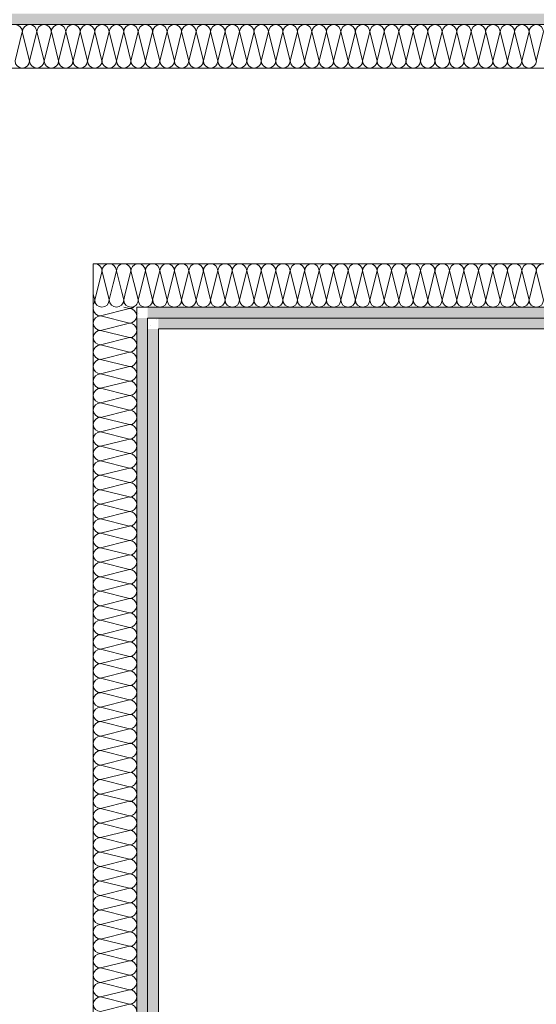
# Model space of a CAD drawing. Header units: metres. Extents: x -3.5 to 65.3, y -10.9 to 16.7.
# Tile 148 of 165: x 44.63 to 45.225, y 2.083 to 3.216. Entities that reach past the tile are written whole.
import ezdxf

# ---------------------------------------------------------------- set-up
doc = ezdxf.new("R2010")
doc.units = ezdxf.units.M
doc.header["$MEASUREMENT"] = 0
for name, color, linetype in [('102 - Bemaßung_ Beschriftung.Detail_ Ausschnitt', 7, 'Continuous'), ('606 - Struktur.Wand Innen Ausbau', 7, 'Continuous'), ('650 - Abdeckung.Fußboden Aufbau', 7, 'Continuous')]:
    doc.layers.add(name, color=color, linetype=linetype)
doc.styles.add('ERSTELLTER_STIL_1', font='txt')
doc.dimstyles.new('ERSTELLTER_STIL__3', dxfattribs={"dimtxt": 0.04, "dimasz": 0.02128, "dimexe": 0.18, "dimexo": 0.0625, "dimgap": 0, "dimtad": 1, "dimtih": 1, "dimtoh": 1, "dimzin": 0, "dimdsep": 46, "dimtxsty": 'ERSTELLTER_STIL_1', "dimblk": 'ARROWHEAD_2', "dimblk1": 'ARROWHEAD_2', "dimblk2": 'ARROWHEAD_2', "dimcen": 0.09, "dimse1": 1, "dimse2": 1, "dimclrd": 7, "dimclre": 7, "dimclrt": 7, "dimazin": 0, "dimtfac": 1, "dimtdec": 4, "dimtmove": 0, "dimatfit": 3, "dimfxl": 1, "dimtolj": 1, "dimtzin": 0, "dimarcsym": 0})
pattern_1 = [(45, (0, 0), (-0.0070710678, 0.0070710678), [0, -0.01])]

# ---------------------------------------------------------------- blocks, each defined once
blk = doc.blocks.new('*X50')
at = {"layer": '606 - Struktur.Wand Innen Ausbau', "color": 7, "linetype": 'Continuous', "lineweight": 5}
for p, q in [((44.7167, 2.8933), (44.7247, 2.9253)), ((44.7333, 2.8933), (44.7256, 2.9244)), ((44.7333, 2.8933), (44.738, 2.912)), ((44.7167, 2.8933), (44.715, 2.9)), ((44.75, 2.8933), (44.7478, 2.9022)), ((44.75, 2.8933), (44.7513, 2.8987))]:
    blk.add_line(p, q, dxfattribs=at)
for centre, start, end in [((44.7167, 2.9267), 100.6118, 101.6105), ((44.7083, 2.8933), 323.0102, 0), ((44.725, 2.8933), 180, 270), ((44.725, 2.8933), 270, 0), ((44.7417, 2.8933), 180, 270), ((44.7417, 2.8933), 270, 0), ((44.7583, 2.8933), 180, 270), ((44.7583, 2.8933), 270, 306.8184)]:
    blk.add_arc(centre, 0.00833, start, end, dxfattribs=at)
blk = doc.blocks.new('*X51')
at = {"layer": '606 - Struktur.Wand Innen Ausbau', "color": 7, "linetype": 'Continuous', "lineweight": 5}
for p, q in [((44.7247, 2.9253), (44.725, 2.9267)), ((44.7256, 2.9244), (44.725, 2.9267)), ((44.738, 2.912), (44.7417, 2.9267)), ((44.7478, 2.9022), (44.7417, 2.9267)), ((44.7513, 2.8987), (44.7583, 2.9267)), ((44.765, 2.9), (44.7583, 2.9267))]:
    blk.add_line(p, q, dxfattribs=at)
for centre, start, end in [((44.7167, 2.9267), 90, 100.6118), ((44.7167, 2.9267), 0, 90), ((44.7333, 2.9267), 90, 180), ((44.7333, 2.9267), 0, 90), ((44.75, 2.9267), 90, 180), ((44.75, 2.9267), 0, 90), ((44.7667, 2.9267), 101.6105, 180), ((44.7583, 2.8933), 306.8184, 323.0102)]:
    blk.add_arc(centre, 0.00833, start, end, dxfattribs=at)
blk = doc.blocks.new('*X52')
at = {"layer": '606 - Struktur.Wand Innen Ausbau', "color": 7, "linetype": 'Continuous', "lineweight": 5}
for p, q in [((44.7667, 2.8933), (44.775, 2.9267)), ((44.7833, 2.8933), (44.775, 2.9267)), ((44.7833, 2.8933), (44.7917, 2.9267)), ((44.8, 2.8933), (44.7917, 2.9267)), ((44.8, 2.8933), (44.8083, 2.9267)), ((44.8167, 2.8933), (44.8083, 2.9267)), ((44.8167, 2.8933), (44.825, 2.9267)), ((44.8333, 2.8933), (44.825, 2.9267)), ((44.8333, 2.8933), (44.8417, 2.9267)), ((44.85, 2.8933), (44.8417, 2.9267)), ((44.85, 2.8933), (44.8583, 2.9267)), ((44.8667, 2.8933), (44.8583, 2.9267)), ((44.8667, 2.8933), (44.875, 2.9267)), ((44.8833, 2.8933), (44.875, 2.9267)), ((44.8833, 2.8933), (44.8917, 2.9267)), ((44.9, 2.8933), (44.8917, 2.9267)), ((44.9, 2.8933), (44.9083, 2.9267)), ((44.9167, 2.8933), (44.9083, 2.9267)), ((44.9167, 2.8933), (44.925, 2.9267)), ((44.9333, 2.8933), (44.925, 2.9267)), ((44.9333, 2.8933), (44.9417, 2.9267)), ((44.95, 2.8933), (44.9417, 2.9267)), ((44.95, 2.8933), (44.9583, 2.9267)), ((44.9667, 2.8933), (44.9583, 2.9267)), ((44.9667, 2.8933), (44.975, 2.9267)), ((44.9833, 2.8933), (44.975, 2.9267)), ((44.9833, 2.8933), (44.9917, 2.9267)), ((45, 2.8933), (44.9917, 2.9267)), ((45, 2.8933), (45.0083, 2.9267)), ((45.0167, 2.8933), (45.0083, 2.9267)), ((45.0167, 2.8933), (45.025, 2.9267)), ((45.0333, 2.8933), (45.025, 2.9267)), ((45.0333, 2.8933), (45.0417, 2.9267)), ((45.05, 2.8933), (45.0417, 2.9267)), ((45.05, 2.8933), (45.0583, 2.9267)), ((45.0667, 2.8933), (45.0583, 2.9267)), ((45.0667, 2.8933), (45.075, 2.9267)), ((45.0833, 2.8933), (45.075, 2.9267)), ((45.0833, 2.8933), (45.0917, 2.9267)), ((45.1, 2.8933), (45.0917, 2.9267)), ((45.1, 2.8933), (45.1083, 2.9267)), ((45.1167, 2.8933), (45.1083, 2.9267)), ((45.1167, 2.8933), (45.125, 2.9267)), ((45.1333, 2.8933), (45.125, 2.9267)), ((45.1333, 2.8933), (45.1417, 2.9267)), ((45.15, 2.8933), (45.1417, 2.9267)), ((45.15, 2.8933), (45.1583, 2.9267)), ((45.1667, 2.8933), (45.1583, 2.9267)), ((45.1667, 2.8933), (45.175, 2.9267)), ((45.1833, 2.8933), (45.175, 2.9267)), ((45.1833, 2.8933), (45.1917, 2.9267)), ((45.2, 2.8933), (45.1917, 2.9267)), ((45.2, 2.8933), (45.2083, 2.9267)), ((45.2167, 2.8933), (45.2083, 2.9267)), ((45.2167, 2.8933), (45.225, 2.9267)), ((45.2333, 2.8933), (45.225, 2.9267)), ((44.7667, 2.8933), (44.765, 2.9))]:
    blk.add_line(p, q, dxfattribs=at)
for centre, start, end in [((44.7667, 2.9267), 90, 101.6105), ((44.7667, 2.9267), 0, 90), ((44.7833, 2.9267), 90, 180), ((44.7833, 2.9267), 0, 90), ((44.8, 2.9267), 90, 180), ((44.8, 2.9267), 0, 90), ((44.8167, 2.9267), 90, 180), ((44.8167, 2.9267), 0, 90), ((44.8333, 2.9267), 90, 180), ((44.8333, 2.9267), 0, 90), ((44.85, 2.9267), 90, 180), ((44.85, 2.9267), 0, 90), ((44.8667, 2.9267), 90, 180), ((44.8667, 2.9267), 0, 90), ((44.8833, 2.9267), 90, 180), ((44.8833, 2.9267), 0, 90), ((44.9, 2.9267), 90, 180), ((44.9, 2.9267), 0, 90), ((44.9167, 2.9267), 90, 180), ((44.9167, 2.9267), 0, 90), ((44.9333, 2.9267), 90, 180), ((44.9333, 2.9267), 0, 90), ((44.95, 2.9267), 90, 180), ((44.95, 2.9267), 0, 90), ((44.9667, 2.9267), 90, 180), ((44.9667, 2.9267), 0, 90), ((44.9833, 2.9267), 90, 180), ((44.9833, 2.9267), 0, 90), ((45, 2.9267), 90, 180), ((45, 2.9267), 0, 90), ((45.0167, 2.9267), 90, 180), ((45.0167, 2.9267), 0, 90), ((45.0333, 2.9267), 90, 180), ((45.0333, 2.9267), 0, 90), ((45.05, 2.9267), 90, 180), ((45.05, 2.9267), 0, 90), ((45.0667, 2.9267), 90, 180), ((45.0667, 2.9267), 0, 90), ((45.0833, 2.9267), 90, 180), ((45.0833, 2.9267), 0, 90), ((45.1, 2.9267), 90, 180), ((45.1, 2.9267), 0, 90), ((45.1167, 2.9267), 90, 180), ((45.1167, 2.9267), 0, 90), ((45.1333, 2.9267), 90, 180), ((45.1333, 2.9267), 0, 90), ((45.15, 2.9267), 90, 180), ((45.15, 2.9267), 0, 90), ((45.1667, 2.9267), 90, 180), ((45.1667, 2.9267), 0, 90), ((45.1833, 2.9267), 90, 180), ((45.1833, 2.9267), 0, 90), ((45.2, 2.9267), 90, 180), ((45.2, 2.9267), 0, 90), ((45.2167, 2.9267), 90, 180), ((45.2167, 2.9267), 0, 90), ((45.2333, 2.9267), 90, 180), ((44.7583, 2.8933), 323.0102, 0), ((44.775, 2.8933), 180, 270), ((44.775, 2.8933), 270, 0), ((44.7917, 2.8933), 180, 270), ((44.7917, 2.8933), 270, 0), ((44.8083, 2.8933), 180, 270), ((44.8083, 2.8933), 270, 0), ((44.825, 2.8933), 180, 270), ((44.825, 2.8933), 270, 0), ((44.8417, 2.8933), 180, 270), ((44.8417, 2.8933), 270, 0), ((44.8583, 2.8933), 180, 270), ((44.8583, 2.8933), 270, 0), ((44.875, 2.8933), 180, 270), ((44.875, 2.8933), 270, 0), ((44.8917, 2.8933), 180, 270), ((44.8917, 2.8933), 270, 0), ((44.9083, 2.8933), 180, 270), ((44.9083, 2.8933), 270, 0), ((44.925, 2.8933), 180, 270), ((44.925, 2.8933), 270, 0), ((44.9417, 2.8933), 180, 270), ((44.9417, 2.8933), 270, 0), ((44.9583, 2.8933), 180, 270), ((44.9583, 2.8933), 270, 0), ((44.975, 2.8933), 180, 270), ((44.975, 2.8933), 270, 0), ((44.9917, 2.8933), 180, 270), ((44.9917, 2.8933), 270, 0), ((45.0083, 2.8933), 180, 270), ((45.0083, 2.8933), 270, 0), ((45.025, 2.8933), 180, 270), ((45.025, 2.8933), 270, 0), ((45.0417, 2.8933), 180, 270), ((45.0417, 2.8933), 270, 0), ((45.0583, 2.8933), 180, 270), ((45.0583, 2.8933), 270, 0), ((45.075, 2.8933), 180, 270), ((45.075, 2.8933), 270, 0), ((45.0917, 2.8933), 180, 270), ((45.0917, 2.8933), 270, 0), ((45.1083, 2.8933), 180, 270), ((45.1083, 2.8933), 270, 0), ((45.125, 2.8933), 180, 270), ((45.125, 2.8933), 270, 0), ((45.1417, 2.8933), 180, 270), ((45.1417, 2.8933), 270, 0), ((45.1583, 2.8933), 180, 270), ((45.1583, 2.8933), 270, 0), ((45.175, 2.8933), 180, 270), ((45.175, 2.8933), 270, 0), ((45.1917, 2.8933), 180, 270), ((45.1917, 2.8933), 270, 0), ((45.2083, 2.8933), 180, 270), ((45.2083, 2.8933), 270, 0), ((45.225, 2.8933), 180, 270), ((45.225, 2.8933), 270, 0)]:
    blk.add_arc(centre, 0.00833, start, end, dxfattribs=at)
blk = doc.blocks.new('*X53')
at = {"layer": '606 - Struktur.Wand Innen Ausbau', "color": 7, "linetype": 'Continuous', "lineweight": 5}
for p, q in [((44.7567, 2.8833), (44.7233, 2.875)), ((44.7567, 2.8833), (44.75, 2.885)), ((44.7567, 2.8667), (44.7233, 2.875)), ((44.7567, 2.8667), (44.7233, 2.8583)), ((44.7567, 2.85), (44.7233, 2.8583)), ((44.7567, 2.85), (44.7233, 2.8417)), ((44.7567, 2.8333), (44.7233, 2.8417)), ((44.7567, 2.8333), (44.7233, 2.825)), ((44.7567, 2.8167), (44.7233, 2.825)), ((44.7567, 2.8167), (44.7233, 2.8083)), ((44.7567, 2.8), (44.7233, 2.8083)), ((44.7567, 2.8), (44.7233, 2.7917)), ((44.7567, 2.7833), (44.7233, 2.7917)), ((44.7567, 2.7833), (44.7233, 2.775)), ((44.7567, 2.7667), (44.7233, 2.775)), ((44.7567, 2.7667), (44.7233, 2.7583)), ((44.7567, 2.75), (44.7233, 2.7583)), ((44.7567, 2.75), (44.7233, 2.7417)), ((44.7567, 2.7333), (44.7233, 2.7417)), ((44.7567, 2.7333), (44.7233, 2.725)), ((44.7567, 2.7167), (44.7233, 2.725)), ((44.7567, 2.7167), (44.7233, 2.7083)), ((44.7567, 2.7), (44.7233, 2.7083)), ((44.7567, 2.7), (44.7233, 2.6917)), ((44.7567, 2.6833), (44.7233, 2.6917)), ((44.7567, 2.6833), (44.7233, 2.675)), ((44.7567, 2.6667), (44.7233, 2.675)), ((44.7567, 2.6667), (44.7233, 2.6583)), ((44.7567, 2.65), (44.7233, 2.6583)), ((44.7567, 2.65), (44.7233, 2.6417)), ((44.7567, 2.6333), (44.7233, 2.6417)), ((44.7567, 2.6333), (44.7233, 2.625)), ((44.7567, 2.6167), (44.7233, 2.625)), ((44.7567, 2.6167), (44.7233, 2.6083)), ((44.7567, 2.6), (44.7233, 2.6083)), ((44.7567, 2.6), (44.7233, 2.5917)), ((44.7567, 2.5833), (44.7233, 2.5917)), ((44.7567, 2.5833), (44.7233, 2.575)), ((44.7567, 2.5667), (44.7233, 2.575)), ((44.7567, 2.5667), (44.7233, 2.5583)), ((44.7567, 2.55), (44.7233, 2.5583)), ((44.7567, 2.55), (44.7233, 2.5417)), ((44.7567, 2.5333), (44.7233, 2.5417)), ((44.7567, 2.5333), (44.7233, 2.525)), ((44.7567, 2.5167), (44.7233, 2.525)), ((44.7567, 2.5167), (44.7233, 2.5083)), ((44.7567, 2.5), (44.7233, 2.5083)), ((44.7567, 2.5), (44.7233, 2.4917)), ((44.7567, 2.4833), (44.7233, 2.4917)), ((44.7567, 2.4833), (44.7233, 2.475)), ((44.7567, 2.4667), (44.7233, 2.475)), ((44.7567, 2.4667), (44.7233, 2.4583)), ((44.7567, 2.45), (44.7233, 2.4583)), ((44.7567, 2.45), (44.7233, 2.4417)), ((44.7567, 2.4333), (44.7233, 2.4417)), ((44.7567, 2.4333), (44.7233, 2.425)), ((44.7567, 2.4167), (44.7233, 2.425)), ((44.7567, 2.4167), (44.7233, 2.4083)), ((44.7567, 2.4), (44.7233, 2.4083)), ((44.7567, 2.4), (44.7233, 2.3917)), ((44.7567, 2.3833), (44.7233, 2.3917)), ((44.7567, 2.3833), (44.7233, 2.375)), ((44.7567, 2.3667), (44.7233, 2.375)), ((44.7567, 2.3667), (44.7233, 2.3583)), ((44.7567, 2.35), (44.7233, 2.3583)), ((44.7567, 2.35), (44.7233, 2.3417)), ((44.7567, 2.3333), (44.7233, 2.3417)), ((44.7567, 2.3333), (44.7233, 2.325)), ((44.7567, 2.3167), (44.7233, 2.325)), ((44.7567, 2.3167), (44.7233, 2.3083)), ((44.7567, 2.3), (44.7233, 2.3083)), ((44.7567, 2.3), (44.7233, 2.2917)), ((44.7567, 2.2833), (44.7233, 2.2917)), ((44.7567, 2.2833), (44.7233, 2.275)), ((44.7567, 2.2667), (44.7233, 2.275)), ((44.7567, 2.2667), (44.7233, 2.2583)), ((44.7567, 2.25), (44.7233, 2.2583)), ((44.7567, 2.25), (44.7233, 2.2417)), ((44.7567, 2.2333), (44.7233, 2.2417)), ((44.7567, 2.2333), (44.7233, 2.225)), ((44.7567, 2.2167), (44.7233, 2.225)), ((44.7567, 2.2167), (44.7233, 2.2083)), ((44.7567, 2.2), (44.7233, 2.2083)), ((44.7567, 2.2), (44.7233, 2.1917)), ((44.7567, 2.1833), (44.7233, 2.1917)), ((44.7567, 2.1833), (44.7233, 2.175)), ((44.7567, 2.1667), (44.7233, 2.175)), ((44.7567, 2.1667), (44.7233, 2.1583)), ((44.7567, 2.15), (44.7233, 2.1583)), ((44.7567, 2.15), (44.7233, 2.1417)), ((44.7567, 2.1333), (44.7233, 2.1417)), ((44.7567, 2.1333), (44.7233, 2.125)), ((44.7567, 2.1167), (44.7233, 2.125)), ((44.7567, 2.1167), (44.7233, 2.1083)), ((44.7567, 2.1), (44.7233, 2.1083)), ((44.7567, 2.1), (44.7233, 2.0917)), ((44.7567, 2.0833), (44.7233, 2.0917)), ((44.7567, 2.0833), (44.7233, 2.075))]:
    blk.add_line(p, q, dxfattribs=at)
for centre, start, end in [((44.7233, 2.8833), 168.462, 180), ((44.7233, 2.8833), 180, 270), ((44.7567, 2.8917), 270, 306.8717), ((44.7567, 2.875), 0, 90), ((44.7233, 2.8667), 90, 180), ((44.7233, 2.8667), 180, 270), ((44.7567, 2.875), 270, 0), ((44.7567, 2.8583), 0, 90), ((44.7233, 2.85), 90, 180), ((44.7567, 2.8583), 270, 0), ((44.7233, 2.85), 180, 270), ((44.7567, 2.8417), 0, 90), ((44.7233, 2.8333), 90, 180), ((44.7233, 2.8333), 180, 270), ((44.7567, 2.8417), 270, 0), ((44.7567, 2.825), 0, 90), ((44.7233, 2.8167), 90, 180), ((44.7567, 2.825), 270, 0), ((44.7233, 2.8167), 180, 270), ((44.7567, 2.8083), 0, 90), ((44.7233, 2.8), 90, 180), ((44.7233, 2.8), 180, 270), ((44.7567, 2.8083), 270, 0), ((44.7567, 2.7917), 0, 90), ((44.7233, 2.7833), 90, 180), ((44.7567, 2.7917), 270, 0), ((44.7233, 2.7833), 180, 270), ((44.7233, 2.7667), 90, 180), ((44.7567, 2.775), 0, 90), ((44.7567, 2.775), 270, 0), ((44.7233, 2.7667), 180, 270), ((44.7567, 2.7583), 0, 90), ((44.7233, 2.75), 90, 180), ((44.7567, 2.7583), 270, 0), ((44.7233, 2.75), 180, 270), ((44.7233, 2.7333), 90, 180), ((44.7567, 2.7417), 0, 90), ((44.7567, 2.7417), 270, 0), ((44.7233, 2.7333), 180, 270), ((44.7567, 2.725), 0, 90), ((44.7233, 2.7167), 90, 180), ((44.7567, 2.725), 270, 0), ((44.7233, 2.7167), 180, 270), ((44.7233, 2.7), 90, 180), ((44.7567, 2.7083), 0, 90), ((44.7567, 2.7083), 270, 0), ((44.7233, 2.7), 180, 270), ((44.7567, 2.6917), 0, 90), ((44.7233, 2.6833), 90, 180), ((44.7567, 2.6917), 270, 0), ((44.7233, 2.6833), 180, 270), ((44.7233, 2.6667), 90, 180), ((44.7567, 2.675), 0, 90), ((44.7567, 2.675), 270, 0), ((44.7233, 2.6667), 180, 270), ((44.7567, 2.6583), 0, 90), ((44.7233, 2.65), 90, 180), ((44.7233, 2.65), 180, 270), ((44.7567, 2.6583), 270, 0), ((44.7567, 2.6417), 0, 90), ((44.7233, 2.6333), 90, 180), ((44.7567, 2.6417), 270, 0), ((44.7233, 2.6333), 180, 270), ((44.7567, 2.625), 0, 90), ((44.7233, 2.6167), 90, 180), ((44.7233, 2.6167), 180, 270), ((44.7567, 2.625), 270, 0), ((44.7567, 2.6083), 0, 90), ((44.7233, 2.6), 90, 180), ((44.7567, 2.6083), 270, 0), ((44.7233, 2.6), 180, 270), ((44.7567, 2.5917), 0, 90), ((44.7233, 2.5833), 90, 180), ((44.7233, 2.5833), 180, 270), ((44.7567, 2.5917), 270, 0), ((44.7567, 2.575), 0, 90), ((44.7233, 2.5667), 90, 180), ((44.7567, 2.575), 270, 0), ((44.7233, 2.5667), 180, 270), ((44.7567, 2.5583), 0, 90), ((44.7233, 2.55), 90, 180), ((44.7233, 2.55), 180, 270), ((44.7567, 2.5583), 270, 0), ((44.7567, 2.5417), 0, 90), ((44.7233, 2.5333), 90, 180), ((44.7567, 2.5417), 270, 0), ((44.7233, 2.5333), 180, 270), ((44.7567, 2.525), 0, 90), ((44.7233, 2.5167), 90, 180), ((44.7233, 2.5167), 180, 270), ((44.7567, 2.525), 270, 0), ((44.7567, 2.5083), 0, 90), ((44.7233, 2.5), 90, 180), ((44.7567, 2.5083), 270, 0), ((44.7233, 2.5), 180, 270), ((44.7233, 2.4833), 90, 180), ((44.7567, 2.4917), 0, 90), ((44.7567, 2.4917), 270, 0), ((44.7233, 2.4833), 180, 270), ((44.7567, 2.475), 0, 90), ((44.7233, 2.4667), 90, 180), ((44.7567, 2.475), 270, 0), ((44.7233, 2.4667), 180, 270), ((44.7233, 2.45), 90, 180), ((44.7567, 2.4583), 0, 90), ((44.7567, 2.4583), 270, 0), ((44.7233, 2.45), 180, 270), ((44.7567, 2.4417), 0, 90), ((44.7233, 2.4333), 90, 180), ((44.7567, 2.4417), 270, 0), ((44.7233, 2.4333), 180, 270), ((44.7233, 2.4167), 90, 180), ((44.7567, 2.425), 0, 90), ((44.7567, 2.425), 270, 0), ((44.7233, 2.4167), 180, 270), ((44.7567, 2.4083), 0, 90), ((44.7233, 2.4), 90, 180), ((44.7567, 2.4083), 270, 0), ((44.7233, 2.4), 180, 270), ((44.7233, 2.3833), 90, 180), ((44.7567, 2.3917), 0, 90), ((44.7567, 2.3917), 270, 0), ((44.7233, 2.3833), 180, 270), ((44.7567, 2.375), 0, 90), ((44.7233, 2.3667), 90, 180), ((44.7567, 2.375), 270, 0), ((44.7233, 2.3667), 180, 270), ((44.7233, 2.35), 90, 180), ((44.7567, 2.3583), 0, 90), ((44.7567, 2.3583), 270, 0), ((44.7233, 2.35), 180, 270), ((44.7567, 2.3417), 0, 90), ((44.7233, 2.3333), 90, 180), ((44.7233, 2.3333), 180, 270), ((44.7567, 2.3417), 270, 0), ((44.7567, 2.325), 0, 90), ((44.7233, 2.3167), 90, 180), ((44.7567, 2.325), 270, 0), ((44.7233, 2.3167), 180, 270), ((44.7567, 2.3083), 0, 90), ((44.7233, 2.3), 90, 180), ((44.7233, 2.3), 180, 270), ((44.7567, 2.3083), 270, 0), ((44.7567, 2.2917), 0, 90), ((44.7233, 2.2833), 90, 180), ((44.7567, 2.2917), 270, 0), ((44.7233, 2.2833), 180, 270), ((44.7567, 2.275), 0, 90), ((44.7233, 2.2667), 90, 180), ((44.7233, 2.2667), 180, 270), ((44.7567, 2.275), 270, 0), ((44.7567, 2.2583), 0, 90), ((44.7233, 2.25), 90, 180), ((44.7567, 2.2583), 270, 0), ((44.7233, 2.25), 180, 270), ((44.7567, 2.2417), 0, 90), ((44.7233, 2.2333), 90, 180), ((44.7233, 2.2333), 180, 270), ((44.7567, 2.2417), 270, 0), ((44.7567, 2.225), 0, 90), ((44.7233, 2.2167), 90, 180), ((44.7567, 2.225), 270, 0), ((44.7233, 2.2167), 180, 270), ((44.7233, 2.2), 90, 180), ((44.7567, 2.2083), 0, 90), ((44.7567, 2.2083), 270, 0), ((44.7233, 2.2), 180, 270), ((44.7567, 2.1917), 0, 90), ((44.7233, 2.1833), 90, 180), ((44.7567, 2.1917), 270, 0), ((44.7233, 2.1833), 180, 270), ((44.7233, 2.1667), 90, 180), ((44.7567, 2.175), 0, 90), ((44.7567, 2.175), 270, 0), ((44.7233, 2.1667), 180, 270), ((44.7567, 2.1583), 0, 90), ((44.7233, 2.15), 90, 180), ((44.7567, 2.1583), 270, 0), ((44.7233, 2.15), 180, 270), ((44.7233, 2.1333), 90, 180), ((44.7567, 2.1417), 0, 90), ((44.7567, 2.1417), 270, 0), ((44.7233, 2.1333), 180, 270), ((44.7567, 2.125), 0, 90), ((44.7233, 2.1167), 90, 180), ((44.7567, 2.125), 270, 0), ((44.7233, 2.1167), 180, 270), ((44.7233, 2.1), 90, 180), ((44.7567, 2.1083), 0, 90), ((44.7567, 2.1083), 270, 0), ((44.7233, 2.1), 180, 270), ((44.7567, 2.0917), 0, 90), ((44.7233, 2.0833), 90, 180), ((44.7567, 2.0917), 270, 0), ((44.7233, 2.0833), 180, 270), ((44.7567, 2.075), 0, 90)]:
    blk.add_arc(centre, 0.00833, start, end, dxfattribs=at)
blk = doc.blocks.new('*X57')
at = {"layer": '606 - Struktur.Wand Innen Ausbau', "color": 7, "linetype": 'Continuous', "lineweight": 5}
for p, q in [((44.6333, 3.2017), (44.625, 3.1683)), ((44.6333, 3.2017), (44.6417, 3.1683)), ((44.65, 3.2017), (44.6417, 3.1683)), ((44.65, 3.2017), (44.6583, 3.1683)), ((44.6667, 3.2017), (44.6583, 3.1683)), ((44.6667, 3.2017), (44.675, 3.1683)), ((44.6833, 3.2017), (44.675, 3.1683)), ((44.6833, 3.2017), (44.6917, 3.1683)), ((44.7, 3.2017), (44.6917, 3.1683)), ((44.7, 3.2017), (44.7083, 3.1683)), ((44.7167, 3.2017), (44.7083, 3.1683)), ((44.7167, 3.2017), (44.725, 3.1683)), ((44.7333, 3.2017), (44.725, 3.1683)), ((44.7333, 3.2017), (44.7417, 3.1683)), ((44.75, 3.2017), (44.7417, 3.1683)), ((44.75, 3.2017), (44.7583, 3.1683)), ((44.7667, 3.2017), (44.7583, 3.1683)), ((44.7667, 3.2017), (44.775, 3.1683)), ((44.7833, 3.2017), (44.775, 3.1683)), ((44.7833, 3.2017), (44.7917, 3.1683)), ((44.8, 3.2017), (44.7917, 3.1683)), ((44.8, 3.2017), (44.8083, 3.1683)), ((44.8167, 3.2017), (44.8083, 3.1683)), ((44.8167, 3.2017), (44.825, 3.1683)), ((44.8333, 3.2017), (44.825, 3.1683)), ((44.8333, 3.2017), (44.8417, 3.1683)), ((44.85, 3.2017), (44.8417, 3.1683)), ((44.85, 3.2017), (44.8583, 3.1683)), ((44.8667, 3.2017), (44.8583, 3.1683)), ((44.8667, 3.2017), (44.875, 3.1683)), ((44.8833, 3.2017), (44.875, 3.1683)), ((44.8833, 3.2017), (44.8917, 3.1683)), ((44.9, 3.2017), (44.8917, 3.1683)), ((44.9, 3.2017), (44.9083, 3.1683)), ((44.9167, 3.2017), (44.9083, 3.1683)), ((44.9167, 3.2017), (44.925, 3.1683)), ((44.9333, 3.2017), (44.925, 3.1683)), ((44.9333, 3.2017), (44.9417, 3.1683)), ((44.95, 3.2017), (44.9417, 3.1683)), ((44.95, 3.2017), (44.9583, 3.1683)), ((44.9667, 3.2017), (44.9583, 3.1683)), ((44.9667, 3.2017), (44.975, 3.1683)), ((44.9833, 3.2017), (44.975, 3.1683)), ((44.9833, 3.2017), (44.9917, 3.1683)), ((45, 3.2017), (44.9917, 3.1683)), ((45, 3.2017), (45.0083, 3.1683)), ((45.0167, 3.2017), (45.0083, 3.1683)), ((45.0167, 3.2017), (45.025, 3.1683)), ((45.0333, 3.2017), (45.025, 3.1683)), ((45.0333, 3.2017), (45.0417, 3.1683)), ((45.05, 3.2017), (45.0417, 3.1683)), ((45.05, 3.2017), (45.0583, 3.1683)), ((45.0667, 3.2017), (45.0583, 3.1683)), ((45.0667, 3.2017), (45.075, 3.1683)), ((45.0833, 3.2017), (45.075, 3.1683)), ((45.0833, 3.2017), (45.0917, 3.1683)), ((45.1, 3.2017), (45.0917, 3.1683)), ((45.1, 3.2017), (45.1083, 3.1683)), ((45.1167, 3.2017), (45.1083, 3.1683)), ((45.1167, 3.2017), (45.125, 3.1683)), ((45.1333, 3.2017), (45.125, 3.1683)), ((45.1333, 3.2017), (45.1417, 3.1683)), ((45.15, 3.2017), (45.1417, 3.1683)), ((45.15, 3.2017), (45.1583, 3.1683)), ((45.1667, 3.2017), (45.1583, 3.1683)), ((45.1667, 3.2017), (45.175, 3.1683)), ((45.1833, 3.2017), (45.175, 3.1683)), ((45.1833, 3.2017), (45.1917, 3.1683)), ((45.2, 3.2017), (45.1917, 3.1683)), ((45.2, 3.2017), (45.2083, 3.1683)), ((45.2167, 3.2017), (45.2083, 3.1683)), ((45.2167, 3.2017), (45.225, 3.1683)), ((45.2333, 3.2017), (45.225, 3.1683))]:
    blk.add_line(p, q, dxfattribs=at)
for centre, start, end in [((44.625, 3.2017), 0, 90), ((44.6417, 3.2017), 90, 180), ((44.6417, 3.2017), 0, 90), ((44.6583, 3.2017), 90, 180), ((44.6583, 3.2017), 0, 90), ((44.675, 3.2017), 90, 180), ((44.675, 3.2017), 0, 90), ((44.6917, 3.2017), 90, 180), ((44.6917, 3.2017), 0, 90), ((44.7083, 3.2017), 90, 180), ((44.7083, 3.2017), 0, 90), ((44.725, 3.2017), 90, 180), ((44.725, 3.2017), 0, 90), ((44.7417, 3.2017), 90, 180), ((44.7417, 3.2017), 0, 90), ((44.7583, 3.2017), 90, 180), ((44.7583, 3.2017), 0, 90), ((44.775, 3.2017), 90, 180), ((44.775, 3.2017), 0, 90), ((44.7917, 3.2017), 90, 180), ((44.7917, 3.2017), 0, 90), ((44.8083, 3.2017), 90, 180), ((44.8083, 3.2017), 0, 90), ((44.825, 3.2017), 90, 180), ((44.825, 3.2017), 0, 90), ((44.8417, 3.2017), 90, 180), ((44.8417, 3.2017), 0, 90), ((44.8583, 3.2017), 90, 180), ((44.8583, 3.2017), 0, 90), ((44.875, 3.2017), 90, 180), ((44.875, 3.2017), 0, 90), ((44.8917, 3.2017), 90, 180), ((44.8917, 3.2017), 0, 90), ((44.9083, 3.2017), 90, 180), ((44.9083, 3.2017), 0, 90), ((44.925, 3.2017), 90, 180), ((44.925, 3.2017), 0, 90), ((44.9417, 3.2017), 90, 180), ((44.9417, 3.2017), 0, 90), ((44.9583, 3.2017), 90, 180), ((44.9583, 3.2017), 0, 90), ((44.975, 3.2017), 90, 180), ((44.975, 3.2017), 0, 90), ((44.9917, 3.2017), 90, 180), ((44.9917, 3.2017), 0, 90), ((45.0083, 3.2017), 90, 180), ((45.0083, 3.2017), 0, 90), ((45.025, 3.2017), 90, 180), ((45.025, 3.2017), 0, 90), ((45.0417, 3.2017), 90, 180), ((45.0417, 3.2017), 0, 90), ((45.0583, 3.2017), 90, 180), ((45.0583, 3.2017), 0, 90), ((45.075, 3.2017), 90, 180), ((45.075, 3.2017), 0, 90), ((45.0917, 3.2017), 90, 180), ((45.0917, 3.2017), 0, 90), ((45.1083, 3.2017), 90, 180), ((45.1083, 3.2017), 0, 90), ((45.125, 3.2017), 90, 180), ((45.125, 3.2017), 0, 90), ((45.1417, 3.2017), 90, 180), ((45.1417, 3.2017), 0, 90), ((45.1583, 3.2017), 90, 180), ((45.1583, 3.2017), 0, 90), ((45.175, 3.2017), 90, 180), ((45.175, 3.2017), 0, 90), ((45.1917, 3.2017), 90, 180), ((45.1917, 3.2017), 0, 90), ((45.2083, 3.2017), 90, 180), ((45.2083, 3.2017), 0, 90), ((45.225, 3.2017), 90, 180), ((45.225, 3.2017), 0, 90), ((44.6333, 3.1683), 180, 270), ((44.6333, 3.1683), 270, 0), ((44.65, 3.1683), 180, 270), ((44.65, 3.1683), 270, 0), ((44.6667, 3.1683), 180, 270), ((44.6667, 3.1683), 270, 0), ((44.6833, 3.1683), 180, 270), ((44.6833, 3.1683), 270, 0), ((44.7, 3.1683), 180, 270), ((44.7, 3.1683), 270, 0), ((44.7167, 3.1683), 180, 270), ((44.7167, 3.1683), 270, 0), ((44.7333, 3.1683), 180, 270), ((44.7333, 3.1683), 270, 0), ((44.75, 3.1683), 180, 270), ((44.75, 3.1683), 270, 0), ((44.7667, 3.1683), 180, 270), ((44.7667, 3.1683), 270, 0), ((44.7833, 3.1683), 180, 270), ((44.7833, 3.1683), 270, 0), ((44.8, 3.1683), 180, 270), ((44.8, 3.1683), 270, 0), ((44.8167, 3.1683), 180, 270), ((44.8167, 3.1683), 270, 0), ((44.8333, 3.1683), 180, 270), ((44.8333, 3.1683), 270, 0), ((44.85, 3.1683), 180, 270), ((44.85, 3.1683), 270, 0), ((44.8667, 3.1683), 180, 270), ((44.8667, 3.1683), 270, 0), ((44.8833, 3.1683), 180, 270), ((44.8833, 3.1683), 270, 0), ((44.9, 3.1683), 180, 270), ((44.9, 3.1683), 270, 0), ((44.9167, 3.1683), 180, 270), ((44.9167, 3.1683), 270, 0), ((44.9333, 3.1683), 180, 270), ((44.9333, 3.1683), 270, 0), ((44.95, 3.1683), 180, 270), ((44.95, 3.1683), 270, 0), ((44.9667, 3.1683), 180, 270), ((44.9667, 3.1683), 270, 0), ((44.9833, 3.1683), 180, 270), ((44.9833, 3.1683), 270, 0), ((45, 3.1683), 180, 270), ((45, 3.1683), 270, 0), ((45.0167, 3.1683), 180, 270), ((45.0167, 3.1683), 270, 0), ((45.0333, 3.1683), 180, 270), ((45.0333, 3.1683), 270, 0), ((45.05, 3.1683), 180, 270), ((45.05, 3.1683), 270, 0), ((45.0667, 3.1683), 180, 270), ((45.0667, 3.1683), 270, 0), ((45.0833, 3.1683), 180, 270), ((45.0833, 3.1683), 270, 0), ((45.1, 3.1683), 180, 270), ((45.1, 3.1683), 270, 0), ((45.1167, 3.1683), 180, 270), ((45.1167, 3.1683), 270, 0), ((45.1333, 3.1683), 180, 270), ((45.1333, 3.1683), 270, 0), ((45.15, 3.1683), 180, 270), ((45.15, 3.1683), 270, 0), ((45.1667, 3.1683), 180, 270), ((45.1667, 3.1683), 270, 0), ((45.1833, 3.1683), 180, 270), ((45.1833, 3.1683), 270, 0), ((45.2, 3.1683), 180, 270), ((45.2, 3.1683), 270, 0), ((45.2167, 3.1683), 180, 270), ((45.2167, 3.1683), 270, 0)]:
    blk.add_arc(centre, 0.00833, start, end, dxfattribs=at)
blk = doc.blocks.new('*D436')
at = {"layer": '102 - Bemaßung_ Beschriftung.Detail_ Ausschnitt', "color": 7, "linetype": 'Continuous', "lineweight": 5}
for p, q in [((44.7981, -0.6986), (44.7819, -0.7266)), ((44.79, -0.7336), (44.79, -0.6916)), ((47.2981, -0.6986), (47.2819, -0.7266)), ((47.29, -0.7336), (47.29, -0.6916)), ((44.79, -0.7126), (47.29, -0.7126))]:
    blk.add_line(p, q, dxfattribs=at)
at = {"layer": '102 - Bemaßung_ Beschriftung.Detail_ Ausschnitt', "color": 7, "lineweight": 5, "insert": (45.9868, -0.7046), "char_height": 0.04, "attachment_point": 7, "style": 'ERSTELLTER_STIL_1'}
blk.add_mtext('\\A1;{\\pql;\\fArial|b0|i0|c0|p38;2,50}', dxfattribs=at)
blk = doc.blocks.new('ARROWHEAD_2')
at = {"color": 0, "linetype": 'Continuous', "lineweight": 0}
for p, q in [((-0.378, -0.655), (0.378, 0.655)), ((0, 0), (-1, 0))]:
    blk.add_line(p, q, dxfattribs=at)

msp = doc.modelspace()

# ---------------------------------------------------------------- hatches: boundary and pattern name
at = {"layer": '606 - Struktur.Wand Innen Ausbau', "linetype": 'Continuous', "lineweight": 0, "true_color": 0x000000}
h = msp.add_hatch(dxfattribs=at)
h.set_pattern_fill('Gips_0001', color=18, style=0, pattern_type=2)
h.set_pattern_definition(pattern_1)
h.paths.add_polyline_path([(44.565, 3.21), (47.29, 3.21), (47.29, 3.2225), (44.565, 3.2225)])
h = msp.add_hatch(dxfattribs=at)
h.set_pattern_fill('Gips_0001', color=18, style=0, pattern_type=2)
h.set_pattern_definition(pattern_1)
h.paths.add_polyline_path([(44.765, 2.8725), (44.7775, 2.8725), (44.765, 2.885)])
h = msp.add_hatch(dxfattribs=at)
h.set_pattern_fill('Gips_0001', color=18, style=0, pattern_type=2)
h.set_pattern_definition(pattern_1)
h.paths.add_polyline_path([(44.765, 2.885), (44.7775, 2.8725), (44.7775, 2.885)])
h = msp.add_hatch(dxfattribs=at)
h.set_pattern_fill('Gips_0001', color=18, style=0, pattern_type=2)
h.set_pattern_definition(pattern_1)
h.paths.add_polyline_path([(44.7775, 2.8725), (47.29, 2.8725), (47.29, 2.885), (44.7775, 2.885)])
h = msp.add_hatch(dxfattribs=at)
h.set_pattern_fill('Gips_0001', color=18, style=0, pattern_type=2)
h.set_pattern_definition(pattern_1)
h.paths.add_polyline_path([(44.765, 2.8725), (44.765, 0.255), (44.7775, 0.255), (44.7775, 2.8725)])
h = msp.add_hatch(dxfattribs=at)
h.set_pattern_fill('Gips_0001', color=18, style=0, pattern_type=2)
h.set_pattern_definition(pattern_1)
h.paths.add_polyline_path([(44.7775, 2.86), (44.79, 2.86), (44.7775, 2.8725)])
h = msp.add_hatch(dxfattribs=at)
h.set_pattern_fill('Gips_0001', color=18, style=0, pattern_type=2)
h.set_pattern_definition(pattern_1)
h.paths.add_polyline_path([(44.7775, 2.8725), (44.79, 2.86), (44.79, 2.8725)])
h = msp.add_hatch(dxfattribs=at)
h.set_pattern_fill('Gips_0001', color=18, style=0, pattern_type=2)
h.set_pattern_definition(pattern_1)
h.paths.add_polyline_path([(44.79, 2.86), (47.29, 2.86), (47.29, 2.8725), (44.79, 2.8725)])
h = msp.add_hatch(dxfattribs=at)
h.set_pattern_fill('Gips_0001', color=18, style=0, pattern_type=2)
h.set_pattern_definition(pattern_1)
h.paths.add_polyline_path([(44.7775, 2.86), (44.7775, 0.255), (44.79, 0.255), (44.79, 2.86)])

# ---------------------------------------------------------------- linework, layer by layer
at = {"layer": '606 - Struktur.Wand Innen Ausbau', "color": 7, "linetype": 'Continuous', "lineweight": 5}
for p, q in [((47.29, 3.21), (44.615, 3.21)), ((44.765, 2.885), (44.765, 2.8725)), ((44.765, 2.885), (47.29, 2.885)), ((44.765, 2.885), (44.765, 2.8725)), ((44.765, 0.255), (44.765, 2.8725)), ((44.7775, 2.8725), (47.29, 2.8725)), ((44.7775, 0.255), (44.7775, 2.8725))]:
    msp.add_line(p, q, dxfattribs=at)
at = {"layer": '606 - Struktur.Wand Innen Ausbau', "color": 7, "linetype": 'Continuous', "lineweight": 5, "flags": 128}
for points in [[(44.615, 3.16), (47.29, 3.16)], [(44.715, 2.935), (44.715, 2.885)], [(47.29, 2.935), (44.715, 2.935)], [(44.715, 2.885), (44.715, 0.255)], [(44.79, 2.86), (47.29, 2.86)], [(44.79, 0.255), (44.79, 2.86)]]:
    msp.add_lwpolyline(points, dxfattribs=at)
at = {"layer": '650 - Abdeckung.Fußboden Aufbau', "color": 7, "linetype": 'Continuous', "lineweight": 13, "flags": 128}
msp.add_lwpolyline([(44.79, 2.86), (44.79, 0.255), (47.17, 0.255), (47.17, 0.71), (47.29, 0.71), (47.29, 0.845), (47.44, 0.845), (47.44, 1.98), (47.29, 1.98), (47.29, 2.86)], close=True, dxfattribs=at)

# ---------------------------------------------------------------- block references
at = {"layer": '606 - Struktur.Wand Innen Ausbau', "color": 7, "lineweight": 18}
for name in ['*X57', '*X50', '*X51', '*X52', '*X53']:
    msp.add_blockref(name, (0, 0), dxfattribs=at)

# ---------------------------------------------------------------- dimensions: what is measured, and where the dimension line sits
at = {"layer": '102 - Bemaßung_ Beschriftung.Detail_ Ausschnitt', "color": 7, "linetype": 'Continuous', "lineweight": 5}
dim = msp.add_linear_dim(base=(47.29, -0.7126), p1=(44.79, 0.255), p2=(47.29, 2.9357), dimstyle='ERSTELLTER_STIL__3', dxfattribs=at)
dim.commit()
dim.dimension.update_dxf_attribs({"geometry": '*D436', "text_midpoint": (46.0387, -0.6846), "dimtype": 160})

doc.saveas('drawing.dxf')
